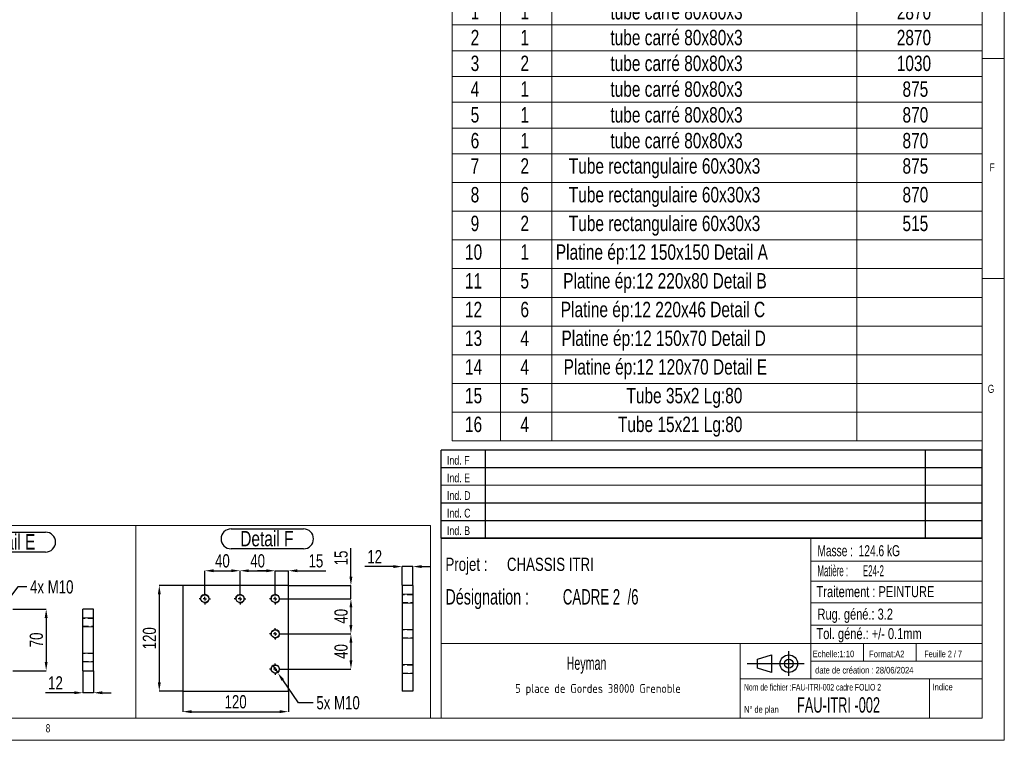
# Model space of a CAD drawing. Header units: millimetres. Extents: x 5 to 589, y 5 to 415.
# Tile 10 of 15: x 365 to 589, y 5 to 169. Entities that reach past the tile are written whole.
import ezdxf

# ---------------------------------------------------------------- set-up
doc = ezdxf.new("R2010")
doc.units = ezdxf.units.MM
doc.header["$PDSIZE"] = -1
doc.linetypes.add('CENTERX2', pattern=[20.32, 12.7, -2.54, 2.54, -2.54])
doc.linetypes.add('HIDDEN', pattern=[1.905, 1.27, -0.635])
for name, color, linetype in [('COTES', 1, 'Continuous'), ('NOTES', 6, 'Continuous'), ('TRAIT-FINS', 9, 'Continuous'), ('TRAIT-MIXTES', 3, 'CENTERX2'), ('TRAIT-TIRET', 2, 'HIDDEN')]:
    doc.layers.add(name, color=color, linetype=linetype)
doc.layers.add('TRAIT-FORT', color=4, linetype='Continuous', lineweight=25)
doc.styles.add('SLDTEXTSTYLE0', font='TXT', dxfattribs={"width": 0.75})
doc.styles.add('SLDTEXTSTYLE1', font='TXT', dxfattribs={"width": 0.617423})
doc.styles.add('SLDTEXTSTYLE10', font='TXT', dxfattribs={"width": 0.620127})
doc.styles.add('SLDTEXTSTYLE2', font='TXT', dxfattribs={"width": 0.7})
doc.styles.add('SLDTEXTSTYLE3', font='TXT', dxfattribs={"width": 0.535475})
doc.styles.add('SLDTEXTSTYLE4', font='ISOCP3', dxfattribs={"width": 0.96})
doc.styles.add('SLDTEXTSTYLE5', font='TXT', dxfattribs={"width": 0.605})
doc.styles.add('SLDTEXTSTYLE6', font='TXT', dxfattribs={"width": 0.692308})
doc.styles.add('SLDTEXTSTYLE7', font='TXT', dxfattribs={"width": 0.691176})
doc.styles.add('SLDTEXTSTYLE8', font='TXT', dxfattribs={"width": 0.695728})
doc.styles.add('SLDTEXTSTYLE9', font='TXT', dxfattribs={"width": 0.642348})
doc.dimstyles.new('SLDDIMSTYLE3', dxfattribs={"dimtxt": 3, "dimasz": 2, "dimexe": 0, "dimexo": 0.0625, "dimgap": 0.75, "dimtad": 0, "dimtih": 1, "dimtoh": 1, "dimdec": 0, "dimlfac": 5, "dimrnd": 1e-09, "dimzin": 12, "dimdsep": 46, "dimtxsty": 'SLDTEXTSTYLE0', "dimblk1": 'NONE', "dimsah": 1, "dimcen": 0, "dimadec": 0, "dimazin": 3, "dimtfac": 1, "dimtdec": 0, "dimtmove": 0, "dimatfit": 3, "dimldrblk": 'NONE', "dimfxl": 1, "dimfrac": 2, "dimtolj": 1, "dimtzin": 12, "dimarcsym": 0})
doc.dimstyles.new('SLDDIMSTYLE4', dxfattribs={"dimtxt": 3, "dimasz": 2, "dimexe": 0, "dimexo": 0.0625, "dimgap": 0.75, "dimtad": 1, "dimdec": 0, "dimlfac": 5, "dimrnd": 1e-09, "dimzin": 12, "dimdsep": 46, "dimtxsty": 'SLDTEXTSTYLE0', "dimsah": 1, "dimcen": 0.09, "dimadec": 0, "dimazin": 3, "dimtfac": 1, "dimtdec": 0, "dimtofl": 0, "dimtmove": 0, "dimatfit": 3, "dimfxl": 1, "dimfrac": 2, "dimtolj": 1, "dimtzin": 12, "dimarcsym": 0})
doc.dimstyles.new('SLDDIMSTYLE5', dxfattribs={"dimtxt": 3, "dimasz": 2, "dimexe": 0, "dimexo": 0.0625, "dimgap": 0.75, "dimtad": 1, "dimdec": 0, "dimlfac": 5, "dimrnd": 1e-09, "dimzin": 12, "dimdsep": 46, "dimtxsty": 'SLDTEXTSTYLE0', "dimsah": 1, "dimcen": 0.09, "dimadec": 0, "dimazin": 3, "dimtfac": 1, "dimtdec": 0, "dimtmove": 0, "dimatfit": 0, "dimfxl": 1, "dimfrac": 2, "dimtolj": 1, "dimtzin": 12, "dimarcsym": 0})

# ---------------------------------------------------------------- blocks, each defined once
blk = doc.blocks.new('TAB MODIFS_1')
for p, q in [((123, 20), (0, 20)), ((0, 0), (0, 20)), ((10, 20), (10, 0)), ((110, 20), (110, 0)), ((123, 0), (123, 20)), ((0, 16), (123, 16)), ((0, 8), (123, 8)), ((0, 4), (123, 4)), ((0, 0), (123, 0))]:
    blk.add_line(p, q)
at = {"color": 7, "linetype": 'Continuous', "lineweight": 18}
blk.add_line((0, 12), (123, 12), dxfattribs=at)
at = {"color": 7}
for tag in ['AUTOATTR0', 'AUTOATTR1', 'AUTOATTR2', 'AUTOATTR3', 'AUTOATTR4', 'AUTOATTR5', 'AUTOATTR6', 'AUTOATTR7', 'AUTOATTR8', 'AUTOATTR9']:
    blk.add_attdef(tag, (0, 0), '', height=1, dxfattribs=at)
at = {"layer": 'NOTES', "color": 211, "char_height": 2, "attachment_point": 1, "style": 'SLDTEXTSTYLE0'}
for s, insert in [('Ind. F', (1.36, 18.66)), ('Ind. E', (1.36, 14.66)), ('Ind. D', (1.36, 10.66)), ('Ind. C', (1.36, 6.66)), ('Ind. B', (1.36, 2.66))]:
    blk.add_mtext(s, dxfattribs=dict(at, insert=insert))
blk = doc.blocks.new('Bloc2_1')
for p, q in [((2.32, 3.8), (5.55, 4.8)), ((5.55, 4.8), (5.55, 0.8)), ((9.48, 0), (9.48, 5.6)), ((0, 2.8), (12.98, 2.8)), ((2.32, 1.8), (2.32, 3.8)), ((5.55, 0.8), (2.32, 1.8))]:
    blk.add_line(p, q)
for radius in [2, 1]:
    blk.add_circle((9.48, 2.8), radius)
blk = doc.blocks.new('SW_NOTE_1')
at = {"layer": 'NOTES', "color": 0, "char_height": 3, "attachment_point": 1, "style": 'SLDTEXTSTYLE0'}
for s, insert in [('Projet :', (0, 3.87)), ('CHASSIS ITRI', (13.98, 3.87))]:
    blk.add_mtext(s, dxfattribs=dict(at, insert=insert))
blk = doc.blocks.new('SW_NOTE_2')
at = {"layer": 'NOTES', "color": 0, "char_height": 2.5, "attachment_point": 1, "style": 'SLDTEXTSTYLE3'}
for s, insert in [('Matière :', (0, 3.22)), ('E24-2', (10.33, 3.22))]:
    blk.add_mtext(s, dxfattribs=dict(at, insert=insert))
blk = doc.blocks.new('SW_NOTE_3')
at = {"layer": 'NOTES', "color": 0, "insert": (20.94, 2.58), "char_height": 2, "attachment_point": 2, "style": 'SLDTEXTSTYLE4'}
blk.add_mtext('5 place de Gordes 38000 Grenoble', dxfattribs=at)
blk = doc.blocks.new('SW_NOTE_4')
at = {"layer": 'NOTES', "color": 0, "char_height": 3.5, "attachment_point": 1}
for s, insert, style in [('Désignation :', (0, 4.51), 'SLDTEXTSTYLE8'), ('CADRE 2  /6', (26.67, 4.51), 'SLDTEXTSTYLE9')]:
    blk.add_mtext(s, dxfattribs=dict(at, insert=insert, style=style))
blk = doc.blocks.new('SW_TABLEANNOTATION_0')
at = {"color": 0, "linetype": 'Continuous', "lineweight": 18}
for p, q in [((0, 0), (0, -106.93)), ((120.44, 0), (0, 0)), ((10.93, 0), (10.93, -6.53)), ((22.61, 0), (22.61, -6.53)), ((91.91, 0), (91.91, -6.53)), ((120.44, -106.93), (120.44, 0)), ((0, -6.53), (120.44, -6.53)), ((10.93, -6.53), (10.93, -106.93)), ((22.61, -6.53), (22.61, -106.93)), ((91.91, -6.53), (91.91, -106.93)), ((0, -12.38), (120.44, -12.38)), ((0, -18.24), (120.44, -18.24)), ((0, -24.1), (120.44, -24.1)), ((0, -29.96), (120.44, -29.96)), ((0, -35.81), (120.44, -35.81)), ((0, -41.67), (120.44, -41.67)), ((0, -48.2), (120.44, -48.2)), ((0, -54.72), (120.44, -54.72)), ((0, -61.25), (120.44, -61.25)), ((0, -67.77), (120.44, -67.77)), ((0, -74.3), (120.44, -74.3)), ((0, -80.82), (120.44, -80.82)), ((0, -87.35), (120.44, -87.35)), ((0, -93.88), (120.44, -93.88)), ((0, -100.4), (120.44, -100.4)), ((0, -106.93), (120.44, -106.93))]:
    blk.add_line(p, q, dxfattribs=at)
at = {"color": 0, "linetype": 'Continuous', "lineweight": 18, "char_height": 3.5, "attachment_point": 1, "style": 'SLDTEXTSTYLE0'}
for s, insert in [('No.', (0.92, -1.01)), ('QTE', (12.49, -1.01)), ('DESCRIPTION', (42.62, -1.01)), ('Longueur', (95.52, -1.01)), ('1', (4.17, -7.63)), ('1', (15.48, -7.63)), ('tube carré 80x80x3', (35.92, -7.63)), ('2870', (101, -7.63)), ('tube carré 80x80x3', (35.92, -13.49)), ('2', (4.17, -13.49)), ('1', (15.48, -13.49)), ('2870', (101, -13.49)), ('3', (4.17, -19.35)), ('2', (15.48, -19.35)), ('tube carré 80x80x3', (35.92, -19.35)), ('1030', (101, -19.35)), ('tube carré 80x80x3', (35.92, -25.21)), ('4', (4.17, -25.21)), ('1', (15.48, -25.21)), ('875', (102.3, -25.21)), ('5', (4.17, -31.06)), ('1', (15.48, -31.06)), ('tube carré 80x80x3', (35.92, -31.06)), ('870', (102.3, -31.06)), ('6', (4.17, -36.92)), ('1', (15.48, -36.92)), ('tube carré 80x80x3', (35.92, -36.92)), ('870', (102.3, -36.92)), ('Tube rectangulaire 60x30x3', (26.47, -42.68)), ('7', (4.17, -42.68)), ('2', (15.48, -42.68)), ('875', (102.3, -42.68)), ('8', (4.17, -49.21)), ('6', (15.48, -49.21)), ('Tube rectangulaire 60x30x3', (26.47, -49.21)), ('870', (102.3, -49.21)), ('9', (4.17, -55.74)), ('2', (15.48, -55.74)), ('Tube rectangulaire 60x30x3', (26.47, -55.74)), ('515', (102.3, -55.74)), ('10', (2.88, -62.26)), ('1', (15.48, -62.26)), ('Platine ép:12 150x150 Detail A', (23.52, -62.26)), ('11', (2.88, -68.79)), ('5', (15.48, -68.79)), ('Platine ép:12 220x80 Detail B', (25.2, -68.79)), ('12', (2.88, -75.31)), ('6', (15.48, -75.31)), ('Platine ép:12 220x46 Detail C', (24.65, -75.31)), ('13', (2.88, -81.84)), ('4', (15.48, -81.84)), ('Platine ép:12 150x70 Detail D', (24.81, -81.84)), ('14', (2.88, -88.36)), ('4', (15.48, -88.36)), ('Platine ép:12 120x70 Detail E', (25.29, -88.36)), ('15', (2.88, -94.89)), ('5', (15.48, -94.89)), ('Tube 35x2 Lg:80', (39.57, -94.89)), ('16', (2.88, -101.42)), ('4', (15.48, -101.42)), ('Tube 15x21 Lg:80', (37.63, -101.42))]:
    blk.add_mtext(s, dxfattribs=dict(at, insert=insert))
blk = doc.blocks.new('_D_49')
at = {"layer": 'COTES', "color": 0, "lineweight": -2, "transparency": 16777216}
for p, q in [((424.68, 37.2), (440.52, 37.2)), ((440.52, 35.2), (440.52, 31.2)), ((424.68, 29.2), (440.52, 29.2))]:
    blk.add_line(p, q, dxfattribs=at)
at = {"layer": 'COTES', "color": 0, "transparency": 16777216}
for points in [[(440.19, 35.2), (440.85, 35.2), (440.52, 37.2)], [(440.19, 31.2), (440.85, 31.2), (440.52, 29.2)]]:
    blk.add_solid(points, dxfattribs=at)
at = {"layer": 'Defpoints', "color": 0, "transparency": 16777216}
for p in [(424.62, 37.2), (424.62, 29.2), (440.52, 29.2)]:
    blk.add_point(p, dxfattribs=at)
at = {"layer": 'COTES', "color": 0, "transparency": 16777216, "insert": (436.77, 33.2), "char_height": 3, "attachment_point": 2, "rotation": 90, "style": 'SLDTEXTSTYLE0'}
blk.add_mtext('\\A1;40', dxfattribs=at)
blk = doc.blocks.new('_D_50')
at = {"layer": 'COTES', "color": 0, "lineweight": -2, "transparency": 16777216}
for p, q in [((424.68, 29.2), (440.52, 29.2)), ((440.52, 27.2), (440.52, 23.2)), ((424.68, 21.2), (440.52, 21.2))]:
    blk.add_line(p, q, dxfattribs=at)
at = {"layer": 'COTES', "color": 0, "transparency": 16777216}
for points in [[(440.19, 27.2), (440.85, 27.2), (440.52, 29.2)], [(440.19, 23.2), (440.85, 23.2), (440.52, 21.2)]]:
    blk.add_solid(points, dxfattribs=at)
at = {"layer": 'Defpoints', "color": 0, "transparency": 16777216}
for p in [(424.62, 29.2), (424.62, 21.2), (440.52, 21.2)]:
    blk.add_point(p, dxfattribs=at)
at = {"layer": 'COTES', "color": 0, "transparency": 16777216, "insert": (436.77, 25.2), "char_height": 3, "attachment_point": 2, "rotation": 90, "style": 'SLDTEXTSTYLE0'}
blk.add_mtext('\\A1;40', dxfattribs=at)
blk = doc.blocks.new('_D_51')
at = {"layer": 'COTES', "color": 0, "lineweight": -2, "transparency": 16777216}
for p, q in [((440.52, 42.2), (440.52, 48.7)), ((426.38, 40.2), (440.52, 40.2)), ((440.52, 37.2), (440.52, 40.2)), ((424.68, 37.2), (440.52, 37.2)), ((440.52, 35.2), (440.52, 33.2))]:
    blk.add_line(p, q, dxfattribs=at)
at = {"layer": 'COTES', "color": 0, "transparency": 16777216}
for points in [[(440.19, 42.2), (440.85, 42.2), (440.52, 40.2)], [(440.19, 35.2), (440.85, 35.2), (440.52, 37.2)]]:
    blk.add_solid(points, dxfattribs=at)
at = {"layer": 'Defpoints', "color": 0, "transparency": 16777216}
for p in [(426.32, 40.2), (440.52, 40.2), (424.62, 37.2)]:
    blk.add_point(p, dxfattribs=at)
at = {"layer": 'COTES', "color": 0, "transparency": 16777216, "insert": (436.77, 46.45), "char_height": 3, "attachment_point": 2, "rotation": 90, "style": 'SLDTEXTSTYLE0'}
blk.add_mtext('\\A1;15', dxfattribs=at)
blk = doc.blocks.new('_D_52')
at = {"layer": 'COTES', "color": 0, "lineweight": -2, "transparency": 16777216}
for p, q in [((407.32, 38.56), (407.32, 43.55)), ((409.32, 43.55), (413.32, 43.55)), ((415.32, 38.56), (415.32, 43.55))]:
    blk.add_line(p, q, dxfattribs=at)
at = {"layer": 'COTES', "color": 0, "transparency": 16777216}
for points in [[(409.32, 43.88), (409.32, 43.22), (407.32, 43.55)], [(413.32, 43.88), (413.32, 43.22), (415.32, 43.55)]]:
    blk.add_solid(points, dxfattribs=at)
at = {"layer": 'Defpoints', "color": 0, "transparency": 16777216}
for p in [(415.32, 43.55), (407.32, 38.5), (415.32, 38.5)]:
    blk.add_point(p, dxfattribs=at)
at = {"layer": 'COTES', "color": 0, "transparency": 16777216, "insert": (411.32, 47.3), "char_height": 3, "attachment_point": 2, "style": 'SLDTEXTSTYLE0'}
blk.add_mtext('\\A1;40', dxfattribs=at)
blk = doc.blocks.new('_D_53')
at = {"layer": 'COTES', "color": 0, "lineweight": -2, "transparency": 16777216}
for p, q in [((415.32, 38.56), (415.32, 43.55)), ((417.32, 43.55), (421.32, 43.55)), ((423.32, 38.56), (423.32, 43.55))]:
    blk.add_line(p, q, dxfattribs=at)
at = {"layer": 'COTES', "color": 0, "transparency": 16777216}
for points in [[(417.32, 43.88), (417.32, 43.22), (415.32, 43.55)], [(421.32, 43.88), (421.32, 43.22), (423.32, 43.55)]]:
    blk.add_solid(points, dxfattribs=at)
at = {"layer": 'Defpoints', "color": 0, "transparency": 16777216}
for p in [(423.32, 43.55), (415.32, 38.5), (423.32, 38.5)]:
    blk.add_point(p, dxfattribs=at)
at = {"layer": 'COTES', "color": 0, "transparency": 16777216, "insert": (419.32, 47.3), "char_height": 3, "attachment_point": 2, "style": 'SLDTEXTSTYLE0'}
blk.add_mtext('\\A1;40', dxfattribs=at)
blk = doc.blocks.new('_D_54')
at = {"layer": 'COTES', "color": 0, "lineweight": -2, "transparency": 16777216}
for p, q in [((421.32, 43.55), (419.32, 43.55)), ((423.32, 38.56), (423.32, 43.55)), ((423.32, 43.55), (426.32, 43.55)), ((426.32, 40.26), (426.32, 43.55)), ((428.32, 43.55), (434.82, 43.55))]:
    blk.add_line(p, q, dxfattribs=at)
at = {"layer": 'COTES', "color": 0, "transparency": 16777216}
for points in [[(421.32, 43.88), (421.32, 43.22), (423.32, 43.55)], [(428.32, 43.88), (428.32, 43.22), (426.32, 43.55)]]:
    blk.add_solid(points, dxfattribs=at)
at = {"layer": 'Defpoints', "color": 0, "transparency": 16777216}
for p in [(426.32, 43.55), (423.32, 38.5), (426.32, 40.2)]:
    blk.add_point(p, dxfattribs=at)
at = {"layer": 'COTES', "color": 0, "transparency": 16777216, "insert": (432.57, 47.3), "char_height": 3, "attachment_point": 2, "style": 'SLDTEXTSTYLE0'}
blk.add_mtext('\\A1;15', dxfattribs=at)
blk = doc.blocks.new('_D_55')
at = {"layer": 'COTES', "color": 0, "lineweight": -2, "transparency": 16777216}
for p, q in [((402.25, 40.2), (396.97, 40.2)), ((396.97, 38.2), (396.97, 18.2)), ((402.25, 16.2), (396.97, 16.2))]:
    blk.add_line(p, q, dxfattribs=at)
at = {"layer": 'COTES', "color": 0, "transparency": 16777216}
for points in [[(396.64, 38.2), (397.31, 38.2), (396.97, 40.2)], [(396.64, 18.2), (397.31, 18.2), (396.97, 16.2)]]:
    blk.add_solid(points, dxfattribs=at)
at = {"layer": 'Defpoints', "color": 0, "transparency": 16777216}
for p in [(402.32, 40.2), (396.97, 16.2), (402.32, 16.2)]:
    blk.add_point(p, dxfattribs=at)
at = {"layer": 'COTES', "color": 0, "transparency": 16777216, "insert": (393.22, 28.2), "char_height": 3, "attachment_point": 2, "rotation": 90, "style": 'SLDTEXTSTYLE0'}
blk.add_mtext('\\A1;120', dxfattribs=at)
blk = doc.blocks.new('_D_56')
at = {"layer": 'COTES', "color": 0, "lineweight": -2, "transparency": 16777216}
for p, q in [((402.32, 16.13), (402.32, 11.51)), ((426.32, 16.13), (426.32, 11.51)), ((404.32, 11.51), (424.32, 11.51))]:
    blk.add_line(p, q, dxfattribs=at)
at = {"layer": 'COTES', "color": 0, "transparency": 16777216}
for points in [[(404.32, 11.85), (404.32, 11.18), (402.32, 11.51)], [(424.32, 11.85), (424.32, 11.18), (426.32, 11.51)]]:
    blk.add_solid(points, dxfattribs=at)
at = {"layer": 'Defpoints', "color": 0, "transparency": 16777216}
for p in [(402.32, 16.2), (426.32, 16.2), (426.32, 11.51)]:
    blk.add_point(p, dxfattribs=at)
at = {"layer": 'COTES', "color": 0, "transparency": 16777216, "insert": (414.32, 15.26), "char_height": 3, "attachment_point": 2, "style": 'SLDTEXTSTYLE0'}
blk.add_mtext('\\A1;120', dxfattribs=at)
blk = doc.blocks.new('_D_57')
at = {"layer": 'COTES', "color": 0, "lineweight": -2, "transparency": 16777216}
for p, q in [((422.75, 22.02), (423.88, 20.37)), ((428.58, 13.54), (425.02, 18.72)), ((431.92, 13.54), (428.58, 13.54))]:
    blk.add_line(p, q, dxfattribs=at)
at = {"layer": 'COTES', "color": 0, "transparency": 16777216}
blk.add_solid([(425.29, 18.91), (424.74, 18.54), (423.88, 20.37)], dxfattribs=at)
at = {"layer": 'Defpoints', "color": 0, "transparency": 16777216}
for p in [(422.75, 22.02), (423.88, 20.37)]:
    blk.add_point(p, dxfattribs=at)
at = {"layer": 'COTES', "color": 0, "transparency": 16777216, "insert": (432.67, 15.04), "char_height": 3, "attachment_point": 1, "style": 'SLDTEXTSTYLE0'}
blk.add_mtext('\\A1;5x M10', dxfattribs=at)
blk = doc.blocks.new('_NONE')
blk = doc.blocks.new('SW_NOTE_40')
at = {"layer": 'NOTES', "color": 0}
for p, q in [((-0.06, 4.98), (16.42, 4.98)), ((16.42, 0.45), (-0.06, 0.45))]:
    blk.add_line(p, q, dxfattribs=at)
for centre, start, end in [((-0.06, 2.71), 90, 270), ((16.42, 2.71), 270, 90)]:
    blk.add_arc(centre, 2.26, start, end, dxfattribs=at)
at = {"layer": 'NOTES', "color": 0, "insert": (8.09, 4.51), "char_height": 3.5, "attachment_point": 2, "style": 'SLDTEXTSTYLE0'}
blk.add_mtext('Detail F', dxfattribs=at)
blk = doc.blocks.new('SW_CENTERMARKSYMBOL_23')
at = {"layer": 'TRAIT-MIXTES', "color": 0}
for p, q in [((-0.8, 0), (-1.3, 0)), ((0, 0), (-0.4, 0)), ((0, 0.8), (0, 1.3)), ((0, 0), (0, 0.4)), ((0, 0), (0, -0.4)), ((0, 0), (0.4, 0)), ((0.8, 0), (1.3, 0)), ((0, -0.8), (0, -1.3))]:
    blk.add_line(p, q, dxfattribs=at)
blk = doc.blocks.new('SW_CENTERMARKSYMBOL_24')
at = {"layer": 'TRAIT-MIXTES', "color": 0}
for p, q in [((-0.8, 0), (-1.3, 0)), ((0, 0), (-0.4, 0)), ((0, 0.8), (0, 1.3)), ((0, 0), (0, 0.4)), ((0, 0), (0, -0.4)), ((0, 0), (0.4, 0)), ((0.8, 0), (1.3, 0)), ((0, -0.8), (0, -1.3))]:
    blk.add_line(p, q, dxfattribs=at)
blk = doc.blocks.new('SW_CENTERMARKSYMBOL_25')
at = {"layer": 'TRAIT-MIXTES', "color": 0}
for p, q in [((-0.8, 0), (-1.3, 0)), ((0, 0), (-0.4, 0)), ((0, 0.8), (0, 1.3)), ((0, 0), (0, 0.4)), ((0, 0), (0, -0.4)), ((0, 0), (0.4, 0)), ((0.8, 0), (1.3, 0)), ((0, -0.8), (0, -1.3))]:
    blk.add_line(p, q, dxfattribs=at)
blk = doc.blocks.new('SW_CENTERMARKSYMBOL_26')
at = {"layer": 'TRAIT-MIXTES', "color": 0}
for p, q in [((-0.8, 0), (-1.3, 0)), ((0, 0), (-0.4, 0)), ((0, 0.8), (0, 1.3)), ((0, 0), (0, 0.4)), ((0, 0), (0, -0.4)), ((0, 0), (0.4, 0)), ((0.8, 0), (1.3, 0)), ((0, -0.8), (0, -1.3))]:
    blk.add_line(p, q, dxfattribs=at)
blk = doc.blocks.new('SW_CENTERMARKSYMBOL_27')
at = {"layer": 'TRAIT-MIXTES', "color": 0}
for p, q in [((-0.8, 0), (-1.3, 0)), ((0, 0), (-0.4, 0)), ((0, 0.8), (0, 1.3)), ((0, 0), (0, 0.4)), ((0, 0), (0, -0.4)), ((0, 0), (0.4, 0)), ((0.8, 0), (1.3, 0)), ((0, -0.8), (0, -1.3))]:
    blk.add_line(p, q, dxfattribs=at)
blk = doc.blocks.new('_D_58')
at = {"layer": 'COTES', "color": 0, "lineweight": -2, "transparency": 16777216}
for p, q in [((364.85, 39.88), (360.45, 34.2)), ((366.85, 39.88), (364.85, 39.88)), ((358, 31.04), (359.22, 32.62))]:
    blk.add_line(p, q, dxfattribs=at)
at = {"layer": 'COTES', "color": 0, "transparency": 16777216}
blk.add_solid([(360.18, 34.4), (360.71, 33.99), (359.22, 32.62)], dxfattribs=at)
at = {"layer": 'Defpoints', "color": 0, "transparency": 16777216}
for p in [(359.22, 32.62), (358, 31.04)]:
    blk.add_point(p, dxfattribs=at)
at = {"layer": 'COTES', "color": 0, "transparency": 16777216, "insert": (367.6, 41.38), "char_height": 3, "attachment_point": 1, "style": 'SLDTEXTSTYLE0'}
blk.add_mtext('\\A1;4x M10', dxfattribs=at)
blk = doc.blocks.new('_D_62')
at = {"layer": 'COTES', "color": 0, "lineweight": -2, "transparency": 16777216}
for p, q in [((363.67, 34.83), (371.27, 34.83)), ((371.27, 32.83), (371.27, 22.83)), ((363.67, 20.83), (371.27, 20.83))]:
    blk.add_line(p, q, dxfattribs=at)
at = {"layer": 'COTES', "color": 0, "transparency": 16777216}
for points in [[(370.93, 32.83), (371.6, 32.83), (371.27, 34.83)], [(370.93, 22.83), (371.6, 22.83), (371.27, 20.83)]]:
    blk.add_solid(points, dxfattribs=at)
at = {"layer": 'Defpoints', "color": 0, "transparency": 16777216}
for p in [(363.61, 34.83), (363.61, 20.83), (371.27, 20.83)]:
    blk.add_point(p, dxfattribs=at)
at = {"layer": 'COTES', "color": 0, "transparency": 16777216, "insert": (367.52, 27.83), "char_height": 3, "attachment_point": 2, "rotation": 90, "style": 'SLDTEXTSTYLE0'}
blk.add_mtext('\\A1;70', dxfattribs=at)
blk = doc.blocks.new('SW_NOTE_41')
at = {"layer": 'NOTES', "color": 0}
for p, q in [((-0.06, 4.96), (16.67, 4.96)), ((16.67, 0.43), (-0.06, 0.43))]:
    blk.add_line(p, q, dxfattribs=at)
for centre, start, end in [((-0.06, 2.7), 90, 270), ((16.67, 2.7), 270, 90)]:
    blk.add_arc(centre, 2.26, start, end, dxfattribs=at)
at = {"layer": 'NOTES', "color": 0, "insert": (8.2, 4.51), "char_height": 3.5, "attachment_point": 2, "style": 'SLDTEXTSTYLE0'}
blk.add_mtext('Detail E', dxfattribs=at)
blk = doc.blocks.new('_D_65')
at = {"layer": 'COTES', "color": 0, "lineweight": -2, "transparency": 16777216}
for p, q in [((450.18, 44.49), (443.68, 44.49)), ((452.18, 40.26), (452.18, 44.49)), ((454.58, 44.49), (452.18, 44.49)), ((454.58, 40.26), (454.58, 44.49)), ((456.58, 44.49), (458.58, 44.49))]:
    blk.add_line(p, q, dxfattribs=at)
at = {"layer": 'COTES', "color": 0, "transparency": 16777216}
for points in [[(450.18, 44.82), (450.18, 44.16), (452.18, 44.49)], [(456.58, 44.82), (456.58, 44.16), (454.58, 44.49)]]:
    blk.add_solid(points, dxfattribs=at)
at = {"layer": 'Defpoints', "color": 0, "transparency": 16777216}
for p in [(452.18, 44.49), (452.18, 40.2), (454.58, 40.2)]:
    blk.add_point(p, dxfattribs=at)
at = {"layer": 'COTES', "color": 0, "transparency": 16777216, "insert": (445.93, 48.24), "char_height": 3, "attachment_point": 2, "style": 'SLDTEXTSTYLE0'}
blk.add_mtext('\\A1;12', dxfattribs=at)
blk = doc.blocks.new('_D_66')
at = {"layer": 'COTES', "color": 0, "lineweight": -2, "transparency": 16777216}
for p, q in [((379.63, 20.76), (379.63, 15.81)), ((382.03, 20.76), (382.03, 15.81)), ((377.63, 15.81), (371.13, 15.81)), ((382.03, 15.81), (379.63, 15.81)), ((384.03, 15.81), (386.03, 15.81))]:
    blk.add_line(p, q, dxfattribs=at)
at = {"layer": 'COTES', "color": 0, "transparency": 16777216}
for points in [[(377.63, 16.15), (377.63, 15.48), (379.63, 15.81)], [(384.03, 16.15), (384.03, 15.48), (382.03, 15.81)]]:
    blk.add_solid(points, dxfattribs=at)
at = {"layer": 'Defpoints', "color": 0, "transparency": 16777216}
for p in [(379.63, 20.83), (382.03, 20.83), (382.03, 15.81)]:
    blk.add_point(p, dxfattribs=at)
at = {"layer": 'COTES', "color": 0, "transparency": 16777216, "insert": (373.38, 19.56), "char_height": 3, "attachment_point": 2, "style": 'SLDTEXTSTYLE0'}
blk.add_mtext('\\A1;12', dxfattribs=at)

msp = doc.modelspace()

# ---------------------------------------------------------------- linework, layer by layer
at = {"lineweight": 18}
for p, q in [((589, 5), (589, 415)), ((584, 10), (584, 410)), ((584, 160), (589, 160)), ((589, 110), (584, 110)), ((326.2, 53.87), (391.63, 53.87)), ((391.63, 10), (391.63, 53.87)), ((391.63, 53.87), (458.62, 53.87)), ((391.63, 53.87), (391.63, 10)), ((458.62, 53.87), (458.62, 10)), ((461, 51), (461, 10)), ((584, 51), (461, 51)), ((545, 51), (545, 19)), ((584, 51), (584, 10)), ((545, 45.76), (584, 45.76)), ((545, 41.18), (584, 41.18)), ((545, 36.24), (584, 36.24)), ((545, 31.18), (584, 31.18)), ((461, 27), (584, 27)), ((529, 27), (529, 10)), ((557, 27), (557, 23)), ((569, 27), (569, 23)), ((545, 23), (584, 23)), ((529, 19), (584, 19)), ((572, 19), (572, 10)), ((10, 10), (584, 10)), ((326.2, 10), (391.63, 10)), ((391.63, 10), (458.62, 10)), ((461, 10), (584, 10)), ((5, 5), (589, 5))]:
    msp.add_line(p, q, dxfattribs=at)
at = {"layer": 'TRAIT-FINS', "lineweight": 18}
for p, q in [((454.58, 38.2), (452.18, 38.2)), ((454.58, 38.2), (452.18, 38.2)), ((454.58, 38.2), (452.18, 38.2)), ((454.58, 36.2), (452.18, 36.2)), ((454.58, 36.2), (452.18, 36.2)), ((454.58, 36.2), (452.18, 36.2)), ((382.03, 32.83), (379.63, 32.83)), ((382.03, 32.83), (379.63, 32.83)), ((382.03, 32.83), (379.63, 32.83)), ((382.03, 30.83), (379.63, 30.83)), ((382.03, 30.83), (379.63, 30.83)), ((382.03, 30.83), (379.63, 30.83)), ((454.58, 30.2), (452.18, 30.2)), ((454.58, 28.2), (452.18, 28.2)), ((382.03, 24.83), (379.63, 24.83)), ((382.03, 22.83), (379.63, 22.83)), ((454.58, 22.2), (452.18, 22.2)), ((454.58, 20.2), (452.18, 20.2))]:
    msp.add_line(p, q, dxfattribs=at)
for centre in [(407.32, 37.2), (415.32, 37.2), (423.32, 37.2), (423.32, 29.2), (423.32, 21.2)]:
    msp.add_arc(centre, 1, 255, 195, dxfattribs=at)
at = {"layer": 'TRAIT-FORT', "lineweight": 25}
for p, q in [((426.32, 40.2), (402.32, 40.2)), ((402.32, 40.2), (402.32, 16.2)), ((426.32, 16.2), (426.32, 40.2)), ((454.58, 40.2), (452.18, 40.2)), ((452.18, 40.2), (452.18, 16.2)), ((454.58, 40.2), (454.58, 16.2)), ((379.63, 20.83), (379.63, 34.83)), ((382.03, 34.83), (379.63, 34.83)), ((382.03, 20.83), (382.03, 34.83)), ((379.63, 20.83), (382.03, 20.83)), ((402.32, 16.2), (426.32, 16.2)), ((454.58, 16.2), (452.18, 16.2))]:
    msp.add_line(p, q, dxfattribs=at)
for centre in [(407.32, 37.2), (415.32, 37.2), (423.32, 37.2), (423.32, 29.2), (423.32, 21.2)]:
    msp.add_circle(centre, 0.9, dxfattribs=at)
at = {"layer": 'TRAIT-TIRET'}
for p, q in [((454.58, 38.1), (452.18, 38.1)), ((452.18, 36.3), (454.58, 36.3)), ((382.03, 32.73), (379.63, 32.73)), ((379.63, 30.93), (382.03, 30.93)), ((454.58, 30.1), (452.18, 30.1)), ((452.18, 28.3), (454.58, 28.3)), ((382.03, 24.73), (379.63, 24.73)), ((379.63, 22.93), (382.03, 22.93)), ((454.58, 22.1), (452.18, 22.1)), ((452.18, 20.3), (454.58, 20.3))]:
    msp.add_line(p, q, dxfattribs=at)

# ---------------------------------------------------------------- block references
at = {"lineweight": 18}
msp.add_blockref('SW_TABLEANNOTATION_0', (463.56, 180), dxfattribs=at)
for name, p in [('TAB MODIFS_1', (460.99, 50.99)), ('TAB MODIFS_1', (460.99, 50.99)), ('Bloc2_1', (530.56, 19.63)), ('Bloc2_1', (530.56, 19.63))]:
    msp.add_blockref(name, p)
at = {"layer": 'NOTES'}
for name, p in [('SW_NOTE_41', (354.47, 47.36)), ('SW_NOTE_40', (413.33, 48.09)), ('SW_NOTE_1', (462, 42.65)), ('SW_NOTE_2', (546.53, 41.58)), ('SW_NOTE_4', (462, 34.86)), ('SW_NOTE_3', (475.74, 15.21))]:
    msp.add_blockref(name, p, dxfattribs=at)
at = {"layer": 'TRAIT-MIXTES'}
for name, p in [('SW_CENTERMARKSYMBOL_23', (407.32, 37.2)), ('SW_CENTERMARKSYMBOL_24', (415.32, 37.2)), ('SW_CENTERMARKSYMBOL_25', (423.32, 37.2)), ('SW_CENTERMARKSYMBOL_26', (423.32, 29.2)), ('SW_CENTERMARKSYMBOL_27', (423.32, 21.2))]:
    msp.add_blockref(name, p, dxfattribs=at)

# ---------------------------------------------------------------- texts
at = {"layer": 'NOTES'}
for s, insert, char_height, attachment_point, style in [('F', (585.67, 136.17), 1.85, 1, 'SLDTEXTSTYLE0'), ('G', (585.25, 85.82), 1.85, 1, 'SLDTEXTSTYLE0'), ('Masse :  124.6 kG', (546.53, 49.35), 2.5, 1, 'SLDTEXTSTYLE7'), ('Traitement : PEINTURE', (546.34, 40.05), 2.5, 1, 'SLDTEXTSTYLE0'), ('Rug. géné.: 3.2', (546.55, 34.94), 2.5, 1, 'SLDTEXTSTYLE0'), ('Tol. géné.: +/- 0.1mm', (546.32, 30.5), 2.5, 1, 'SLDTEXTSTYLE0'), ('Echelle:1:10', (545.45, 25.4), 1.5, 1, 'SLDTEXTSTYLE0'), ('Format:A2', (558.29, 25.38), 1.5, 1, 'SLDTEXTSTYLE0'), ('Feuille 2 / 7', (570.81, 25.38), 1.5, 1, 'SLDTEXTSTYLE6'), ('Heyman', (494.06, 24.03), 3, 2, 'SLDTEXTSTYLE5'), ('date de création : 28/06/2024', (546.01, 21.69), 1.5, 1, 'SLDTEXTSTYLE0'), ('Nom de fichier :FAU-ITRI-002 cadre FOLIO 2', (529.85, 17.82), 1.5, 1, 'SLDTEXTSTYLE1'), ('Indice', (572.69, 17.86), 1.5, 1, 'SLDTEXTSTYLE0'), ('FAU-ITRI -002', (541.89, 14.79), 3.5, 1, 'SLDTEXTSTYLE10'), ('N° de plan', (529.88, 12.77), 1.5, 1, 'SLDTEXTSTYLE2'), ('8', (371.17, 8.67), 1.85, 1, 'SLDTEXTSTYLE0')]:
    msp.add_mtext(s, dxfattribs=dict(at, insert=insert, char_height=char_height, attachment_point=attachment_point, style=style))

# ---------------------------------------------------------------- dimensions: what is measured, and where the dimension line sits
at = {"layer": 'COTES'}
for base, p1, p2, dimstyle, picture, middle in [((415.32, 43.55), (407.32, 38.5), (415.32, 38.5), 'SLDDIMSTYLE4', '_D_52', (411.32, 43.55)), ((423.32, 43.55), (415.32, 38.5), (423.32, 38.5), 'SLDDIMSTYLE4', '_D_53', (419.32, 43.55)), ((426.32, 43.55), (423.32, 38.5), (426.32, 40.2), 'SLDDIMSTYLE5', '_D_54', (432.57, 43.55)), ((426.32, 11.51), (402.32, 16.2), (426.32, 16.2), 'SLDDIMSTYLE4', '_D_56', (414.32, 11.51))]:
    dim = msp.add_linear_dim(base=base, p1=p1, p2=p2, dimstyle=dimstyle, dxfattribs=at)
    dim.commit()
    dim.dimension.update_dxf_attribs({"geometry": picture, "text_midpoint": middle, "dimtype": 160})
for base, p1, p2, angle, dimstyle, picture, middle in [((440.52, 40.2), (424.62, 37.2), (426.32, 40.2), 90, 'SLDDIMSTYLE5', '_D_51', (440.52, 46.45)), ((452.18, 44.49), (454.58, 40.2), (452.18, 40.2), 0, 'SLDDIMSTYLE5', '_D_65', (445.93, 44.49)), ((396.97, 16.2), (402.32, 40.2), (402.32, 16.2), 90, 'SLDDIMSTYLE4', '_D_55', (396.97, 28.2)), ((440.52, 29.2), (424.62, 37.2), (424.62, 29.2), 90, 'SLDDIMSTYLE4', '_D_49', (440.52, 33.2)), ((371.27, 20.83), (363.61, 34.83), (363.61, 20.83), 90, 'SLDDIMSTYLE4', '_D_62', (371.27, 27.83)), ((440.52, 21.2), (424.62, 29.2), (424.62, 21.2), 90, 'SLDDIMSTYLE4', '_D_50', (440.52, 25.2)), ((382.03, 15.81), (379.63, 20.83), (382.03, 20.83), 0, 'SLDDIMSTYLE5', '_D_66', (373.38, 15.81))]:
    dim = msp.add_linear_dim(base=base, p1=p1, p2=p2, angle=angle, dimstyle=dimstyle, dxfattribs=at)
    dim.commit()
    dim.dimension.update_dxf_attribs({"geometry": picture, "text_midpoint": middle, "dimtype": 160})
for p1, p2, text, picture, middle in [((358, 31.04), (359.22, 32.62), '4x M<>', '_D_58', (373.41, 39.88)), ((422.75, 22.02), (423.88, 20.37), '5x M10', '_D_57', (438.49, 13.54))]:
    dim = msp.add_diameter_dim_2p(p1=p1, p2=p2, text=text, dimstyle='SLDDIMSTYLE3', override={"dimpost": '<>'}, dxfattribs=at)
    dim.commit()
    dim.dimension.update_dxf_attribs({"geometry": picture, "text_midpoint": middle, "dimtype": 163})

doc.saveas('drawing.dxf')
